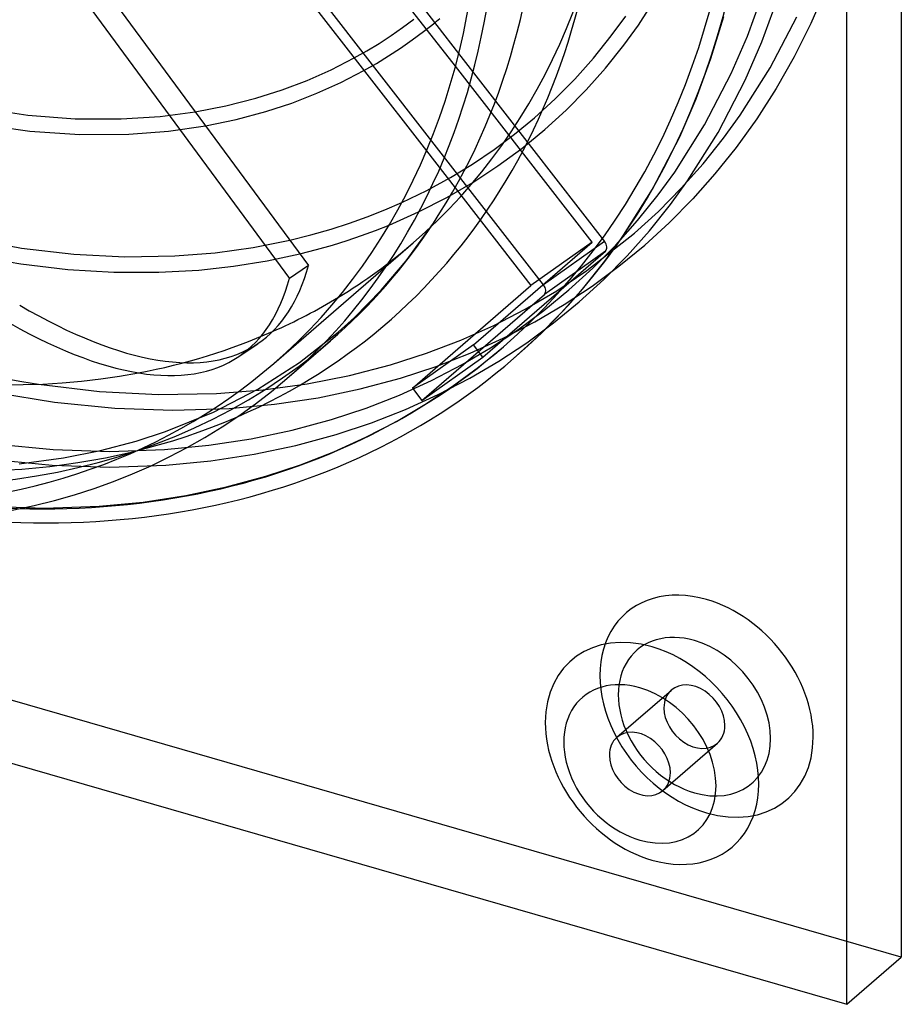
# Model space of a CAD drawing. Header units: millimetres. Extents: x -151 to 144, y -192 to 186.
# Tile 3 of 16: x 31 to 144, y -192 to -66. Entities that reach past the tile are written whole.
import ezdxf

# ---------------------------------------------------------------- set-up
doc = ezdxf.new("R2010")
doc.units = ezdxf.units.MM
doc.layers.add('HIDDEN', color=7, linetype='Continuous')
doc.layers.add('THICK', color=7, linetype='Continuous')

msp = doc.modelspace()

# ---------------------------------------------------------------- linework, layer by layer
at = {"layer": 'HIDDEN'}
for p, q in [((98.45, -99.85), (53.6, -42.06)), ((110.6, -66.61), (113.99, -61.24)), ((134.74, -61.52), (132.63, -66.4)), ((124.51, -68.04), (126.34, -63.02)), ((126.36, -68.78), (128.24, -63.65)), ((107.12, -67.99), (108.96, -65.47)), ((80.44, -66.93), (81.89, -65.85)), ((83.12, -67.43), (84.54, -66.31)), ((108.72, -69.2), (110.6, -66.61)), ((119.86, -70.91), (121.49, -65.54)), ((127.43, -72.1), (130.82, -65.56)), ((132.63, -66.4), (130.5, -70.67)), ((77.43, -68.96), (78.95, -67.97)), ((78.95, -67.97), (80.44, -66.93)), ((81.67, -68.51), (83.12, -67.43)), ((104.85, -70.83), (107.12, -67.99)), ((75.86, -69.92), (77.43, -68.96)), ((80.18, -69.55), (81.67, -68.51)), ((106.38, -72.12), (108.72, -69.2)), ((122.44, -72.82), (124.51, -68.04)), ((124.25, -73.66), (126.36, -68.78)), ((74.25, -70.82), (75.86, -69.92)), ((78.65, -70.55), (80.18, -69.55)), ((87.6, -70.26), (106.26, -94.3)), ((75.49, -72.42), (77.09, -71.51)), ((77.09, -71.51), (78.65, -70.55)), ((102.45, -73.52), (104.85, -70.83)), ((117.98, -76.04), (119.86, -70.91)), ((130.5, -70.67), (128.19, -74.74)), ((104.65, -94.38), (87.18, -71.87)), ((103.91, -74.89), (106.38, -72.12)), ((119.04, -79.36), (122.44, -72.82)), ((123.6, -78.15), (127.43, -72.1)), ((99.94, -76.07), (102.45, -73.52)), ((120.78, -80.35), (124.25, -73.66)), ((101.33, -77.51), (103.91, -74.89)), ((128.19, -74.74), (125.72, -78.61)), ((97.3, -78.48), (99.94, -76.07)), ((115.87, -80.92), (117.98, -76.04)), ((26.3, -77.21), (32.53, -78.14)), ((49.45, -78.3), (53.91, -77.71)), ((98.61, -79.99), (101.33, -77.51)), ((26.18, -79.22), (32.78, -80.17)), ((32.53, -78.14), (38.57, -78.6)), ((38.57, -78.6), (44.46, -78.62)), ((44.46, -78.62), (49.45, -78.3)), ((94.76, -80.57), (97.3, -78.48)), ((121.48, -81.08), (123.6, -78.15)), ((125.72, -78.61), (123.07, -82.29)), ((32.78, -80.17), (39.17, -80.62)), ((39.17, -80.62), (45.42, -80.59)), ((45.42, -80.59), (50.52, -80.19)), ((50.52, -80.19), (55.24, -79.51)), ((92.13, -82.54), (94.76, -80.57)), ((95.68, -82.39), (98.61, -79.99)), ((115.22, -85.41), (119.04, -79.36)), ((116.87, -86.55), (120.78, -80.35)), ((112.4, -87.61), (115.87, -80.92)), ((118.84, -84.37), (121.48, -81.08)), ((83.48, -82.72), (96.84, -99.93)), ((89.39, -84.39), (92.13, -82.54)), ((92.62, -84.64), (95.68, -82.39)), ((123.07, -82.29), (120.37, -85.66)), ((116.06, -87.49), (118.84, -84.37)), ((86.55, -86.12), (89.39, -84.39)), ((89.42, -86.73), (92.62, -84.64)), ((113.1, -88.34), (115.22, -85.41)), ((83.53, -87.76), (86.55, -86.12)), ((86.09, -88.67), (89.42, -86.73)), ((114.69, -89.55), (116.87, -86.55)), ((120.37, -85.66), (117.52, -88.86)), ((80.34, -89.31), (83.53, -87.76)), ((108.48, -93.81), (112.4, -87.61)), ((113.15, -90.45), (116.06, -87.49)), ((82.47, -90.52), (86.09, -88.67)), ((110.46, -91.63), (113.1, -88.34)), ((117.52, -88.86), (114.53, -91.89)), ((78.72, -92.19), (82.47, -90.52)), ((110.08, -93.24), (113.15, -90.45)), ((111.99, -92.92), (114.69, -89.55)), ((107.68, -94.75), (110.46, -91.63)), ((114.53, -91.89), (111.39, -94.75)), ((80.91, -96.75), (84.37, -91.96)), ((109.14, -96.12), (111.99, -92.92)), ((24.18, -93.74), (31.69, -95.14)), ((61.33, -95.06), (66, -94.13)), ((89.48, -107.51), (104.65, -94.38)), ((104.65, -94.38), (96.84, -99.93)), ((106.26, -94.3), (98.45, -99.85)), ((104, -98.02), (110.08, -93.24)), ((106.31, -96.8), (108.48, -93.81)), ((31.69, -95.14), (38.41, -95.93)), ((56.48, -95.73), (61.33, -95.06)), ((63.97, -109.89), (81.8, -94.45)), ((90.71, -109.08), (106.37, -95.52)), ((106.37, -95.52), (98.56, -101.07)), ((104.77, -97.7), (107.68, -94.75)), ((108.1, -97.46), (111.39, -94.75)), ((25.26, -96.02), (31.63, -97.16)), ((38.41, -95.93), (44.92, -96.26)), ((44.92, -96.26), (51.32, -96.15)), ((51.32, -96.15), (56.48, -95.73)), ((58.82, -97.46), (63.12, -96.77)), ((63.12, -96.77), (67.29, -95.88)), ((77.71, -100.52), (80.91, -96.75)), ((103.61, -100.18), (106.31, -96.8)), ((106.15, -99.15), (109.14, -96.12)), ((31.63, -97.16), (37.65, -97.87)), ((37.65, -97.87), (43.51, -98.23)), ((43.51, -98.23), (49.28, -98.23)), ((49.28, -98.23), (54.37, -97.95)), ((54.37, -97.95), (58.82, -97.46)), ((100.14, -100.59), (104, -98.02)), ((101.7, -100.5), (104.77, -97.7)), ((104.66, -100), (108.1, -97.46)), ((103.01, -102.01), (106.15, -99.15)), ((74.28, -104), (77.71, -100.52)), ((81.68, -113.06), (96.84, -99.93)), ((96.12, -102.95), (100.14, -100.59)), ((98.5, -103.13), (101.7, -100.5)), ((100.76, -103.38), (103.61, -100.18)), ((101.07, -102.36), (104.66, -100)), ((82.9, -114.64), (98.56, -101.07)), ((144.19, -185.82), (-144.19, -102.57)), ((92.08, -105.02), (96.12, -102.95)), ((95.16, -105.6), (98.5, -103.13)), ((97.33, -104.56), (101.07, -102.36)), ((99.73, -104.71), (103.01, -102.01)), ((72.19, -105.89), (74.28, -104)), ((97.77, -106.4), (100.76, -103.38)), ((87.87, -106.9), (92.08, -105.02)), ((91.67, -107.9), (95.16, -105.6)), ((93.29, -106.66), (97.33, -104.56)), ((96.3, -107.24), (99.73, -104.71)), ((67.26, -109.76), (72.19, -105.89)), ((83.48, -108.58), (87.87, -106.9)), ((89.08, -108.56), (93.29, -106.66)), ((94.63, -109.27), (97.77, -106.4)), ((89.48, -107.51), (81.68, -113.06)), ((88.04, -110.04), (91.67, -107.9)), ((90.71, -109.08), (89.48, -107.51)), ((90.12, -110.39), (93.32, -107.76)), ((92.73, -109.6), (96.3, -107.24)), ((78.89, -110.06), (83.48, -108.58)), ((82.9, -114.64), (90.71, -109.08)), ((84.71, -110.27), (89.08, -108.56)), ((61.92, -113.19), (67.26, -109.76)), ((73.65, -111.42), (78.89, -110.06)), ((80.16, -111.77), (84.71, -110.27)), ((84.11, -112.08), (88.04, -110.04)), ((86.78, -112.86), (90.12, -110.39)), ((89.01, -111.79), (92.73, -109.6)), ((68.25, -112.49), (73.65, -111.42)), ((74.99, -113.16), (80.16, -111.77)), ((84.99, -113.88), (89.01, -111.79)), ((33.89, -112.55), (41.68, -113.47)), ((56.25, -116.13), (61.92, -113.19)), ((56.64, -113.74), (62.62, -113.27)), ((62.62, -113.27), (68.25, -112.49)), ((69.62, -114.28), (74.99, -113.16)), ((80.02, -113.94), (84.11, -112.08)), ((81.68, -113.06), (82.9, -114.64)), ((83.29, -115.16), (86.78, -112.86)), ((28.17, -113.59), (35.93, -114.86)), ((41.68, -113.47), (49.22, -113.86)), ((49.22, -113.86), (56.64, -113.74)), ((64.05, -115.11), (69.62, -114.28)), ((75.77, -115.6), (80.02, -113.94)), ((80.8, -115.78), (84.99, -113.88)), ((35.93, -114.86), (43.62, -115.62)), ((43.62, -115.62), (51.05, -115.88)), ((51.05, -115.88), (58.26, -115.65)), ((58.26, -115.65), (64.05, -115.11)), ((71.34, -117.07), (75.77, -115.6)), ((76.44, -117.48), (80.8, -115.78)), ((79.66, -117.3), (83.29, -115.16)), ((50.14, -118.61), (56.25, -116.13)), ((66.32, -118.43), (71.34, -117.07)), ((71.92, -118.98), (76.44, -117.48)), ((75.73, -119.34), (79.66, -117.3)), ((46.36, -119.84), (50.14, -118.61)), ((55.65, -120.36), (61.09, -119.53)), ((61.09, -119.53), (66.32, -118.43)), ((66.78, -120.38), (71.92, -118.98)), ((71.64, -121.2), (75.73, -119.34)), ((28.24, -120.19), (35.75, -120.91)), ((41.82, -121.03), (46.36, -119.84)), ((50.01, -120.9), (55.65, -120.36)), ((61.44, -121.5), (66.78, -120.38)), ((31.39, -122.73), (37.07, -121.97)), ((35.75, -120.91), (43.02, -121.14)), ((37.07, -121.97), (41.82, -121.03)), ((43.02, -121.14), (50.01, -120.9)), ((55.9, -122.35), (61.44, -121.5)), ((67.38, -122.86), (71.64, -121.2)), ((27.99, -122.17), (35.63, -122.9)), ((35.63, -122.9), (43.02, -123.14)), ((43.02, -123.14), (50.15, -122.89)), ((50.15, -122.89), (55.9, -122.35)), ((62.96, -124.33), (67.38, -122.86)), ((57.93, -125.69), (62.96, -124.33)), ((52.7, -126.79), (57.93, -125.69)), ((47.27, -127.62), (52.7, -126.79)), ((27.37, -128.17), (34.64, -128.39)), ((34.64, -128.39), (41.63, -128.16)), ((41.63, -128.16), (47.27, -127.62)), ((107.82, -157.71), (114.8, -151.67)), ((113.72, -164.52), (120.69, -158.48))]:
    msp.add_line(p, q, dxfattribs=at)
for centre, major_axis, ratio, start_param, end_param in [((-6.97, -6.04), (-85.43, 98.65), 0.75, 0.713724, 2.91128), ((0, 0), (-81.8, 94.45), 0.75, -3.141592, -2.427868), ((0, 0), (93.32, -107.76), 0.75, 0.000009, 0.713724), ((0, 0), (-94.63, 109.27), 0.75, -3.141584, -2.427868), ((105.76, -94.73), (0.58, -0.815), 0.65974, 0.063072, 1.633869), ((0, 0), (-81.8, 94.45), 0.75, 3.015447, 3.141593), ((97.95, -100.29), (-0.58, 0.815), 0.65974, -3.07852, -1.507724), ((-6.54, -5.89), (-68.45, 101.47), 0.327415, 2.545846, 3.141591), ((-12.24, -10.6), (-83.47, 96.38), 0.75, 2.284521, 3.141593), ((0, 0), (-81.8, 94.45), 0.75, 2.730353, 2.915112), ((0, 0), (93.32, -107.76), 0.75, -0.857072, 0.000009), ((0, 0), (-94.63, 109.27), 0.75, 2.284521, 3.141602), ((119.29, -153.73), (-10.31, 11.91), 0.75, -0.857072, 2.284521), ((119.29, -153.73), (-10.31, 11.91), 0.75, 2.284521, 5.426113), ((117.74, -155.07), (-7.36, 8.5), 0.75, -0.857072, 2.284521), ((117.74, -155.07), (-7.36, 8.5), 0.75, 2.284521, 5.426113), ((117.74, -155.07), (-2.95, 3.4), 0.75, -2.427868, -0.000041), ((117.74, -155.07), (-2.95, 3.4), 0.75, -0.000041, 0.713724), ((117.74, -155.07), (-2.95, 3.4), 0.75, 0.713724, 3.141552), ((117.74, -155.07), (-2.95, 3.4), 0.75, 3.141552, 3.855317)]:
    msp.add_ellipse(centre, major_axis=major_axis, ratio=ratio, start_param=start_param, end_param=end_param, dxfattribs=at)
at = {"layer": 'THICK'}
for p, q in [((144.19, 102.57), (144.19, -185.82)), ((137.22, -191.86), (137.22, 96.53)), ((61.41, -36.5), (87.6, -70.26)), ((87.18, -71.87), (60.66, -37.7)), ((52.86, -43.25), (83.48, -82.72)), ((34.76, -51.69), (68.39, -97.37)), ((32.33, -53.32), (65.96, -99.01)), ((84.54, -66.31), (84.75, -66.13)), ((84.75, -66.13), (84.97, -65.95)), ((84.97, -65.95), (85.18, -65.77)), ((71.3, -72.33), (74.25, -70.82)), ((68.23, -73.69), (71.3, -72.33)), ((72.54, -73.96), (75.49, -72.42)), ((65.04, -74.9), (68.23, -73.69)), ((69.46, -75.34), (72.54, -73.96)), ((61.68, -75.97), (65.04, -74.9)), ((66.27, -76.59), (69.46, -75.34)), ((57.85, -76.94), (61.68, -75.97)), ((62.94, -77.68), (66.27, -76.59)), ((53.91, -77.71), (57.85, -76.94)), ((59.16, -78.69), (62.94, -77.68)), ((55.24, -79.51), (59.16, -78.69)), ((78.16, -90.25), (80.34, -89.31)), ((75.92, -91.14), (78.16, -90.25)), ((73.63, -91.96), (75.92, -91.14)), ((68.72, -93.45), (71.29, -92.71)), ((71.29, -92.71), (73.63, -91.96)), ((75.16, -93.54), (76.95, -92.88)), ((76.95, -92.88), (78.72, -92.19)), ((66, -94.13), (68.72, -93.45)), ((71.48, -94.75), (73.33, -94.16)), ((73.33, -94.16), (75.16, -93.54)), ((67.29, -95.88), (69.43, -95.33)), ((69.43, -95.33), (71.48, -94.75)), ((68.39, -97.37), (65.96, -99.01)), ((65.64, -111.82), (71.22, -106.99)), ((59.48, -109), (61.91, -107.37)), ((-151.17, -108.61), (137.22, -191.86)), ((29.63, -111.83), (31.76, -112.21)), ((31.76, -112.21), (33.89, -112.55)), ((137.22, -191.86), (144.19, -185.82))]:
    msp.add_line(p, q, dxfattribs=at)
for centre, major_axis, ratio, start_param, end_param in [((-17.82, -15.44), (-83.47, 96.38), 0.75, -3.141592, -0.857072), ((-17.82, -15.44), (81.8, -94.45), 0.75, -2.427868, 0), ((-6.97, -6.04), (-85.43, 98.65), 0.75, 2.91128, 3.855317), ((-12.24, -10.6), (-83.47, 96.38), 0.75, -2.933287, -2.427868), ((-17.82, -15.44), (81.8, -94.45), 0.75, 0, 0.713724), ((0, 0), (-81.8, 94.45), 0.75, 1.955423, 2.730353), ((-12.24, -10.6), (-83.47, 96.38), 0.75, -3.141592, -2.933287), ((-6.54, -5.89), (-68.45, 101.47), 0.327415, 3.141591, 3.418511), ((-8.96, -7.53), (68.45, -101.47), 0.327415, -0.000002, 0.276918), ((0, 0), (-81.8, 94.45), 0.75, 2.915112, 3.015447), ((-8.96, -7.53), (68.45, -101.47), 0.327415, -0.595746, -0.000002), ((-17.82, -15.44), (-83.47, 96.38), 0.75, 2.284521, 3.141593), ((112.32, -159.77), (10.31, -11.91), 0.75, 2.284521, 5.426113), ((112.32, -159.77), (10.31, -11.91), 0.75, -0.857072, 2.284521), ((110.77, -161.12), (-7.36, 8.5), 0.75, -0.857072, 2.284521), ((110.77, -161.12), (-7.36, 8.5), 0.75, 2.284521, 5.426113), ((110.77, -161.12), (2.95, -3.4), 0.75, 0.713724, 3.141552), ((110.77, -161.12), (2.95, -3.4), 0.75, 3.141552, 3.855317), ((110.77, -161.12), (2.95, -3.4), 0.75, -2.427868, -0.000041), ((110.77, -161.12), (2.95, -3.4), 0.75, -0.000041, 0.713724)]:
    msp.add_ellipse(centre, major_axis=major_axis, ratio=ratio, start_param=start_param, end_param=end_param, dxfattribs=at)

doc.saveas('drawing.dxf')
